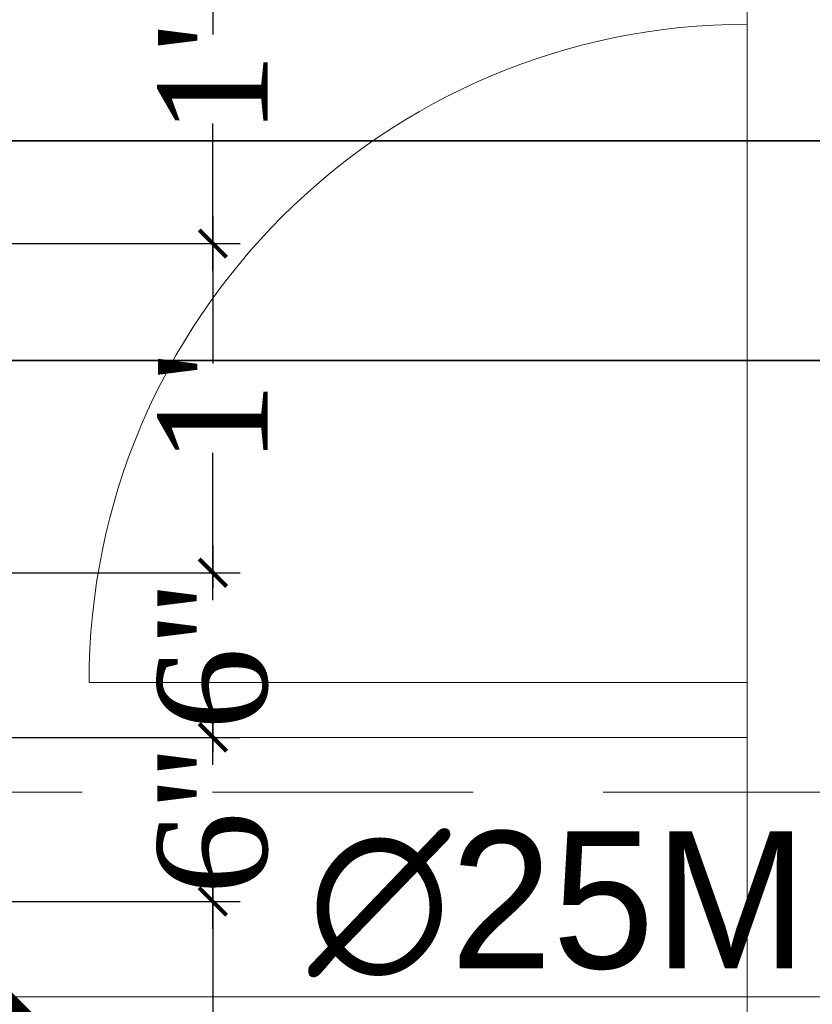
# Model space of a CAD drawing. Header units: inches. Extents: x 105152 to 158499, y 12149 to 30915.
# Tile 190 of 256: x 126791 to 126820, y 21440 to 21476. Entities that reach past the tile are written whole.
import ezdxf

# ---------------------------------------------------------------- set-up
doc = ezdxf.new("R2010")
doc.units = ezdxf.units.IN
doc.header["$MEASUREMENT"] = 0
doc.header["$PDMODE"] = 34
doc.linetypes.add('HIDDEN', pattern=[0.375, 0.25, -0.125])
for name, color, linetype, lineweight in [('AR - PLAN', 251, 'Continuous', 5), ('BEAM', 173, 'Continuous', 5), ('DRAINAGE ', 7, 'Continuous', 9), ('EXHAUST AIR DUCT', 13, 'Continuous', 35), ('HVAC SERVICE', 1, 'Continuous', 35), ('PD_FIXTURE', 21, 'Continuous', 25), ('PD_HATCH', 45, 'Continuous', 9), ('PP-Soil Pipe', 1, 'Continuous', 25), ('PP-TEXT', 7, 'Continuous', 40), ('WATER SUPPLY ', 7, 'Continuous', 9)]:
    doc.layers.add(name, color=color, linetype=linetype, lineweight=lineweight)
doc.layers.add('PP--DIM', color=7, linetype='Continuous')
doc.styles.add('MtX_Times_New_Roman', font='txt')
doc.styles.add('TIMES NEW ROMAN', font='times.ttf')
doc.dimstyles.new('PP-DIM', dxfattribs={"dimtxt": 4, "dimasz": 1, "dimexe": 1, "dimexo": 1, "dimgap": 0.09, "dimtad": 0, "dimdec": 0, "dimzin": 0, "dimdsep": 46, "dimlunit": 4, "dimtxsty": 'TIMES NEW ROMAN', "dimblk": 'ARCHTICK', "dimcen": 0.09, "dimdle": 1, "dimclrd": 256, "dimclre": 256, "dimclrt": 256, "dimadec": 0, "dimazin": 0, "dimtfac": 1, "dimtdec": 4, "dimtofl": 0, "dimtmove": 1, "dimatfit": 3, "dimfxl": 1, "dimtolj": 1, "dimtzin": 0, "dimlwd": -1, "dimlwe": -1, "dimarcsym": 0})

# ---------------------------------------------------------------- blocks, each defined once
blk = doc.blocks.new('HVAC SERVICE')
at = {"layer": 'EXHAUST AIR DUCT'}
for p, q in [((599.741244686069, -131.2553141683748, 0.0001581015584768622), (665.3168820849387, -131.2553141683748, 0.0001581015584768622)), ((599.741244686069, -139.2553141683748, 0.0001581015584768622), (668.7948409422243, -139.2553141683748, 0.0001581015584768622))]:
    blk.add_line(p, q, dxfattribs=at)
blk = doc.blocks.new('_ArchTick')
at = {"color": 0, "linetype": 'ByBlock', "const_width": 0.15}
blk.add_lwpolyline([(-0.5, -0.5), (0.5, 0.5)], dxfattribs=at)
blk = doc.blocks.new('*D752')
at = {"layer": 'Defpoints', "color": 0}
for p in [(219.5112869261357, 202.7163609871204), (216.9274023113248, 190.7163587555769), (238.1800921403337, 190.7163587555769)]:
    blk.add_point(p, dxfattribs=at)
at = {"layer": 'PP--DIM', "ltscale": 12}
for p, q in [((238.1800921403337, 203.7163609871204), (238.1800921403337, 198.3434903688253)), ((220.5112869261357, 202.7163609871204), (239.1800921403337, 202.7163609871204)), ((238.1800921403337, 189.7163587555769), (238.1800921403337, 195.0892293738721)), ((217.9274023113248, 190.7163587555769), (239.1800921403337, 190.7163587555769))]:
    blk.add_line(p, q, dxfattribs=at)
at = {"layer": 'PP--DIM'}
for p, rotation in [((238.1800921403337, 202.7163609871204), 90), ((238.1800921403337, 190.7163587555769), 270)]:
    blk.add_blockref('_ArchTick', p, dxfattribs=dict(at, rotation=rotation))
at = {"layer": 'PP--DIM', "insert": (238.1800921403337, 196.7163598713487), "char_height": 4, "attachment_point": 5, "rotation": 90, "style": 'TIMES NEW ROMAN'}
blk.add_mtext("\\A1;1'", dxfattribs=at)
blk = doc.blocks.new('*D753')
at = {"layer": 'Defpoints', "color": 0}
for p in [(216.9274023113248, 190.7163587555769), (219.1873163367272, 178.7163614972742), (238.1800921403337, 178.7163614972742)]:
    blk.add_point(p, dxfattribs=at)
at = {"layer": 'PP--DIM', "ltscale": 12}
for p, q in [((238.1800921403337, 191.7163587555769), (238.1800921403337, 186.3434906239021)), ((217.9274023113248, 190.7163587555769), (239.1800921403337, 190.7163587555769)), ((238.1800921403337, 177.7163614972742), (238.1800921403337, 183.089229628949)), ((220.1873163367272, 178.7163614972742), (239.1800921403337, 178.7163614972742))]:
    blk.add_line(p, q, dxfattribs=at)
at = {"layer": 'PP--DIM'}
for p, rotation in [((238.1800921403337, 190.7163587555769), 90), ((238.1800921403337, 178.7163614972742), 270)]:
    blk.add_blockref('_ArchTick', p, dxfattribs=dict(at, rotation=rotation))
at = {"layer": 'PP--DIM', "insert": (238.1800921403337, 184.7163601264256), "char_height": 4, "attachment_point": 5, "rotation": 90, "style": 'TIMES NEW ROMAN'}
blk.add_mtext("\\A1;1'", dxfattribs=at)
blk = doc.blocks.new('*D754')
at = {"layer": 'Defpoints', "color": 0}
for p in [(219.1873163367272, 178.7163614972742), (219.1873163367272, 172.7163587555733), (238.1800921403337, 172.7163587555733)]:
    blk.add_point(p, dxfattribs=at)
at = {"layer": 'PP--DIM', "ltscale": 12}
for p, q in [((238.1800921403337, 179.7163614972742), (238.1800921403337, 178.1654084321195)), ((220.1873163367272, 178.7163614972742), (239.1800921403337, 178.7163614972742)), ((238.1800921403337, 171.7163587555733), (238.1800921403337, 173.267311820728)), ((220.1873163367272, 172.7163587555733), (239.1800921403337, 172.7163587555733))]:
    blk.add_line(p, q, dxfattribs=at)
at = {"layer": 'PP--DIM'}
for p, rotation in [((238.1800921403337, 178.7163614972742), 90), ((238.1800921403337, 172.7163587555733), 270)]:
    blk.add_blockref('_ArchTick', p, dxfattribs=dict(at, rotation=rotation))
at = {"layer": 'PP--DIM', "insert": (238.1800921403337, 175.7163601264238), "char_height": 4, "attachment_point": 5, "rotation": 90, "style": 'TIMES NEW ROMAN'}
blk.add_mtext('\\A1;6"', dxfattribs=at)
blk = doc.blocks.new('*D755')
at = {"layer": 'Defpoints', "color": 0}
for p in [(219.1873163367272, 172.7163587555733), (219.1873163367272, 166.7331349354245), (238.1800921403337, 166.7331349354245)]:
    blk.add_point(p, dxfattribs=at)
at = {"layer": 'PP--DIM', "ltscale": 12}
for p, q in [((238.1800921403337, 173.7163587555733), (238.1800921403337, 172.1737951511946)), ((220.1873163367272, 172.7163587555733), (239.1800921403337, 172.7163587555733)), ((238.1800921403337, 165.7331349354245), (238.1800921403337, 167.2756985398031)), ((220.1873163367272, 166.7331349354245), (239.1800921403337, 166.7331349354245))]:
    blk.add_line(p, q, dxfattribs=at)
at = {"layer": 'PP--DIM'}
for p, rotation in [((238.1800921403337, 172.7163587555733), 90), ((238.1800921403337, 166.7331349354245), 270)]:
    blk.add_blockref('_ArchTick', p, dxfattribs=dict(at, rotation=rotation))
at = {"layer": 'PP--DIM', "insert": (238.1800921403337, 169.7247468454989), "char_height": 4, "attachment_point": 5, "rotation": 90, "style": 'TIMES NEW ROMAN'}
blk.add_mtext('\\A1;6"', dxfattribs=at)
blk = doc.blocks.new('*D756')
at = {"layer": 'Defpoints', "color": 0}
for p in [(219.1873163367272, 166.7331349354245), (216.9274023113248, 154.7163587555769), (238.1800921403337, 154.7163587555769)]:
    blk.add_point(p, dxfattribs=at)
at = {"layer": 'PP--DIM', "ltscale": 12}
for p, q in [((238.1800921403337, 167.7331349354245), (238.1800921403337, 162.3518773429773)), ((220.1873163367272, 166.7331349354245), (239.1800921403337, 166.7331349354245)), ((238.1800921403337, 153.7163587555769), (238.1800921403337, 159.0976163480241)), ((217.9274023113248, 154.7163587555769), (239.1800921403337, 154.7163587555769))]:
    blk.add_line(p, q, dxfattribs=at)
at = {"layer": 'PP--DIM'}
for p, rotation in [((238.1800921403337, 166.7331349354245), 90), ((238.1800921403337, 154.7163587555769), 270)]:
    blk.add_blockref('_ArchTick', p, dxfattribs=dict(at, rotation=rotation))
at = {"layer": 'PP--DIM', "insert": (238.1800921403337, 160.7247468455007), "char_height": 4, "attachment_point": 5, "rotation": 90, "style": 'TIMES NEW ROMAN'}
blk.add_mtext("\\A1;1'", dxfattribs=at)
blk = doc.blocks.new('DRAINAGE')
at = {"layer": 'PP-Soil Pipe', "color": 1, "ltscale": 0.015, "const_width": 0.9999999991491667}
blk.add_lwpolyline([(500.8926980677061, 508.6524492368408), (560.4528322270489, 449.0923150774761)], dxfattribs=at)
blk = doc.blocks.new('FIRST FLOOR PLAN 0')
at = {"layer": 'PD_FIXTURE', "color": 251, "lineweight": 5, "ltscale": 12}
for p, q in [((-470.9997091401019, -114.9998080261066), (-470.9997091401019, -128.6248080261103)), ((-470.9997091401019, -114.9998080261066), (-470.9997091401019, -126.9998080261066)), ((-470.9997091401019, -150.9998080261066), (-470.9997091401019, -126.9998080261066)), ((-470.9997091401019, -150.9998080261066), (-494.9997091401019, -150.9998080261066)), ((-470.9997091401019, -150.9998080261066), (-470.9997091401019, -164.6248080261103)), ((-470.9997091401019, -150.9998080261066), (-470.9997091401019, -162.9998080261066)), ((-470.9997091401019, -152.9998080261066), (-530.9997091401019, -152.9998080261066))]:
    blk.add_line(p, q, dxfattribs=at)
blk.add_arc((-470.9997091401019, -150.9998080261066), 24, 90, 180, dxfattribs=at)
blk = doc.blocks.new('columns2')
at = {"layer": 'PD_HATCH', "color": 173, "linetype": 'HIDDEN', "lineweight": 5, "ltscale": 38}
blk.add_line((568.4999999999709, -95.00000000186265), (737.9999999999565, -95.00000000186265), dxfattribs=at)
blk = doc.blocks.new('WATER SUPPLY')
at = {"layer": 'PP-TEXT', "style": 'MtX_Times_New_Roman'}
blk.add_text('∅25MM CWS ', height=4.999999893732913, dxfattribs=at).set_placement((241.6557539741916, 164.2957127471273))
at = {"layer": 'PP--DIM', "ltscale": 12}
for base, p1, p2, picture, middle in [((238.1800921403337, 190.7163587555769), (219.5112869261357, 202.7163609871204), (216.9274023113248, 190.7163587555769), '*D752', (238.1800921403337, 196.7163598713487)), ((238.1800921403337, 178.7163614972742), (216.9274023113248, 190.7163587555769), (219.1873163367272, 178.7163614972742), '*D753', (238.1800921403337, 184.7163601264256)), ((238.1800921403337, 172.7163587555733), (219.1873163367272, 178.7163614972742), (219.1873163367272, 172.7163587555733), '*D754', (238.1800921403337, 175.7163601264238)), ((238.1800921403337, 166.7331349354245), (219.1873163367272, 172.7163587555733), (219.1873163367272, 166.7331349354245), '*D755', (238.1800921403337, 169.7247468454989)), ((238.1800921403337, 154.7163587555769), (219.1873163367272, 166.7331349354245), (216.9274023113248, 154.7163587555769), '*D756', (238.1800921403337, 160.7247468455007))]:
    dim = blk.add_linear_dim(base=base, p1=p1, p2=p2, angle=90, dimstyle='PP-DIM', override={"dimblk": 'ArchTick'}, dxfattribs=at)
    dim.commit()
    dim.dimension.update_dxf_attribs({"geometry": picture, "text_midpoint": middle})
at = {"layer": 'PP-TEXT', "lineweight": 70, "ltscale": 12}
blk.add_leader([(200.6358141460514, 163.2540016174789), (282.0551020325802, 163.2540016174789)], dimstyle='PP-DIM', override={"dimtxt": 8.5, "dimasz": 5, "dimtad": 0, "dimdec": 1, "dimcen": 0, "dimtfac": 12, "dimtdec": 1, "dimfxl": 7, "dimfxlon": 1, "dimlwd": 18, "dimarcsym": 1}, dxfattribs=at)

msp = doc.modelspace()

# ---------------------------------------------------------------- block references
at = {"layer": 'HVAC SERVICE'}
msp.add_blockref('HVAC SERVICE', (126172.1612291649, 21602.49829319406), dxfattribs=at)

# ---------------------------------------------------------------- next in the draw order: block references
at = {"layer": 'WATER SUPPLY '}
msp.add_blockref('WATER SUPPLY', (126559.4972756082, 21276.78212641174), dxfattribs=at)

# ---------------------------------------------------------------- next in the draw order: block references
at = {"layer": 'DRAINAGE '}
msp.add_blockref('DRAINAGE', (126262.8934601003, 20957.40614984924), dxfattribs=at)

# ---------------------------------------------------------------- next in the draw order: block references
at = {"layer": 'AR - PLAN', "color": 251}
msp.add_blockref('FIRST FLOOR PLAN 0', (127288.1612291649, 21602.49829319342), dxfattribs=at)

# ---------------------------------------------------------------- next in the draw order: block references
at = {"layer": 'BEAM'}
msp.add_blockref('columns2', (126172.1615200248, 21542.49848516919), dxfattribs=at)

doc.saveas('drawing.dxf')
